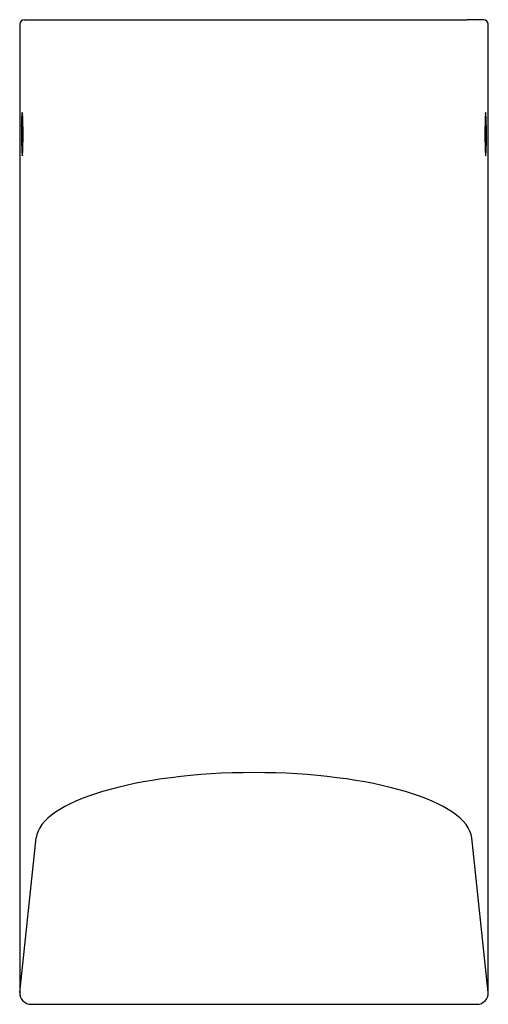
# Model space of a CAD drawing. Header units: millimetres. Extents: x 4432.234 to 4432.438, y 2809.986 to 2810.416.
import ezdxf

# ---------------------------------------------------------------- set-up
doc = ezdxf.new("R2010")
doc.units = ezdxf.units.MM
doc.layers.add('SANINDUSA', color=3, linetype='Continuous')

msp = doc.modelspace()

# ---------------------------------------------------------------- linework, layer by layer
at = {"layer": 'SANINDUSA'}
for p, q in [((4432.233840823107, 2810.413635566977), (4432.233840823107, 2809.990889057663)), ((4432.23584082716, 2810.415635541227), (4432.243038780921, 2810.415635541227)), ((4432.243038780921, 2810.415635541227), (4432.429180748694, 2810.415635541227)), ((4432.436378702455, 2810.415635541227), (4432.429180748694, 2810.415635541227)), ((4432.438378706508, 2809.990889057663), (4432.438378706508, 2810.413635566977)), ((4432.235088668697, 2810.374587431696), (4432.235092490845, 2810.374559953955)), ((4432.437127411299, 2810.374566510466), (4432.437152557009, 2810.374890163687)), ((4432.235066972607, 2810.356380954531), (4432.235092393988, 2810.356706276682)), ((4432.235091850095, 2810.356706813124), (4432.235088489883, 2810.356682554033)), ((4432.233842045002, 2809.990889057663), (4432.241039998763, 2810.058429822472)), ((4432.438377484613, 2809.990889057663), (4432.431179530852, 2810.058429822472)), ((4432.233840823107, 2809.990889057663), (4432.233842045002, 2809.990889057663)), ((4432.438378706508, 2809.990889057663), (4432.438377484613, 2809.990889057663)), ((4432.23881003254, 2809.985766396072), (4432.433409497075, 2809.985766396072))]:
    msp.add_line(p, q, dxfattribs=at)
at = {"layer": 'SANINDUSA', "flags": 128}
for points in [[(4432.234686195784, 2810.36910910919), (4432.234701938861, 2810.370087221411), (4432.234769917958, 2810.372609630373), (4432.234863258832, 2810.374345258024), (4432.234971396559, 2810.375097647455), (4432.235066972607, 2810.374890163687)], [(4432.437128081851, 2810.374566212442), (4432.437131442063, 2810.374591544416), (4432.437130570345, 2810.374587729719)], [(4432.437533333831, 2810.36910910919), (4432.437517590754, 2810.370087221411), (4432.437449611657, 2810.372609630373), (4432.437356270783, 2810.374345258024), (4432.437248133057, 2810.375097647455), (4432.437152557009, 2810.374890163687)], [(4432.235066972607, 2810.356380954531), (4432.235004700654, 2810.356155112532), (4432.234910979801, 2810.356526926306)], [(4432.437131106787, 2810.356680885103), (4432.437131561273, 2810.356678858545), (4432.437127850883, 2810.356706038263)], [(4432.437152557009, 2810.356380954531), (4432.437214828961, 2810.356155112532), (4432.437307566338, 2810.356522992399)]]:
    msp.add_lwpolyline(points, dxfattribs=at)
at = {"layer": 'SANINDUSA'}
for centre, radius, start, end in [((4432.235840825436, 2810.413635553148), 0.00200000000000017, 90, 180), ((4432.43637870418, 2810.413635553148), 0.00200000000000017, 0, 90), ((4432.069777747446, 2810.365635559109), 0.1655481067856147, 356.7953342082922, 3.20466579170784), ((4432.602441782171, 2810.365635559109), 0.1655481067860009, 176.7953342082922, 183.2046657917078), ((4432.370741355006, 2810.365246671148), 0.1361099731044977, 178.3738802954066, 183.6731103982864), ((4432.302034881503, 2810.365244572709), 0.1355535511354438, 356.3110139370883, 1.633683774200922), ((4432.238849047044, 2809.99077574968), 0.005009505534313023, 178.7039393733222, 269.5537705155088), ((4432.433356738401, 2809.990789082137), 0.005022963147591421, 270.601817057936, 1.140473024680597)]:
    msp.add_arc(centre, radius, start, end, dxfattribs=at)
msp.add_ellipse((4432.336109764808, 2810.057399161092), major_axis=(0.09512771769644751, 0), ratio=0.3104504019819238, start_param=0.03490658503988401, end_param=3.106686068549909, dxfattribs=at)

doc.saveas('drawing.dxf')
